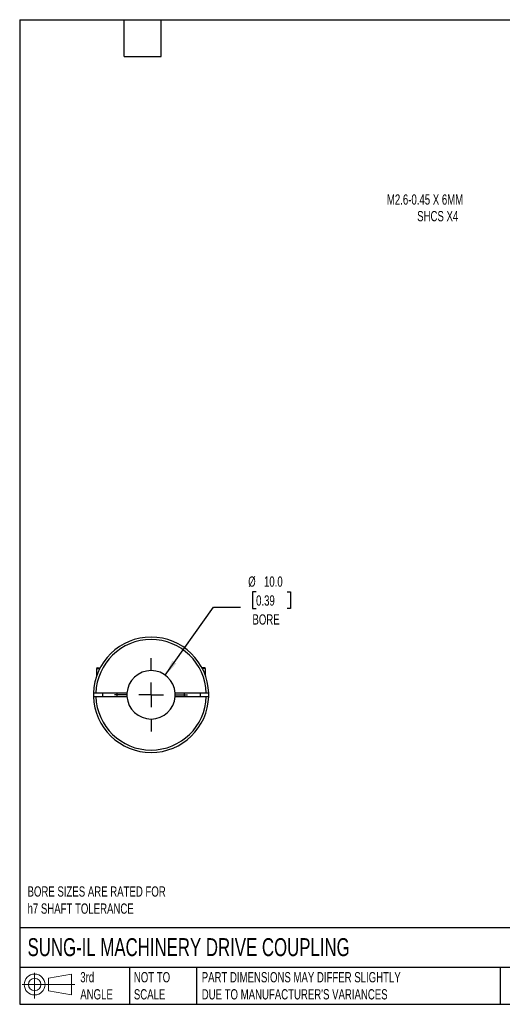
# Model space of a CAD drawing. Header units: millimetres. Extents: x 6 to 273, y 6 to 210.
# Tile 1 of 3: x 6 to 106, y 6 to 210. Entities that reach past the tile are written whole.
import ezdxf

# ---------------------------------------------------------------- set-up
doc = ezdxf.new("R2010")
doc.units = ezdxf.units.MM
doc.linetypes.add('SLD-Center', pattern=[19.05, 15.24, -1.27, 1.27, -1.27])
doc.linetypes.add('SLD-Solid', pattern=[0])
doc.layers.add('CENTER', color=40, linetype='SLD-Center')
doc.layers.add('SLD-DEFPOINTS', color=7, linetype='Continuous')
doc.layers.add('DIMENSIONS', color=140, linetype='SLD-Solid', lineweight=25)
doc.layers.add('TEXT', color=140, linetype='SLD-Solid', lineweight=25)
doc.styles.add('SLDTEXTSTYLE0', font='TXT', dxfattribs={"width": 0.7})
doc.dimstyles.new('SLDDIMSTYLE2', dxfattribs={"dimtxt": 2.158008, "dimasz": 3.302, "dimexe": 0, "dimexo": 0.0625, "dimgap": 0.539502, "dimtad": 0, "dimtih": 1, "dimtoh": 1, "dimdec": 1, "dimrnd": 1e-09, "dimzin": 4, "dimdsep": 46, "dimtxsty": 'SLDTEXTSTYLE0', "dimsah": 1, "dimcen": 0, "dimadec": 0, "dimazin": 1, "dimtfac": 1, "dimtdec": 1, "dimtofl": 0, "dimtmove": 0, "dimatfit": 3, "dimfxl": 0, "dimfrac": 2, "dimtolj": 1, "dimtzin": 12, "dimarcsym": 0})
doc.dimstyles.new('SLDDIMSTYLE4', dxfattribs={"dimtxt": 2.158008, "dimasz": 3.302, "dimexe": 0, "dimexo": 0.0625, "dimgap": 0.539502, "dimtad": 0, "dimtih": 1, "dimtoh": 1, "dimdec": 1, "dimrnd": 1e-09, "dimzin": 12, "dimdsep": 46, "dimtxsty": 'SLDTEXTSTYLE0', "dimsah": 1, "dimcen": 0, "dimadec": 0, "dimazin": 3, "dimtfac": 1, "dimtdec": 1, "dimtofl": 0, "dimtmove": 0, "dimatfit": 3, "dimfxl": 0, "dimfrac": 2, "dimtolj": 1, "dimtzin": 12, "dimarcsym": 0})

# ---------------------------------------------------------------- blocks, each defined once
blk = doc.blocks.new('Block11')
at = {"color": 7, "linetype": 'SLD-Solid', "lineweight": 18}
for p, q in [((2.59, 5.31), (2.59, 0)), ((5.48, 4.17), (10.18, 5.03)), ((5.48, 1.6), (5.48, 4.17)), ((10.18, 5.03), (10.18, 0.73)), ((0, 2.88), (10.87, 2.88)), ((5.48, 1.6), (10.18, 0.73))]:
    blk.add_line(p, q, dxfattribs=at)
for radius in [2.15, 1.29]:
    blk.add_circle((2.59, 2.88), radius, dxfattribs=at)
blk = doc.blocks.new('Block12')
at = {"layer": 'SLD-DEFPOINTS'}
blk.add_blockref('Block11', (0, 0), dxfattribs=at)
blk = doc.blocks.new('_D_7')
at = {"layer": 'DIMENSIONS'}
for p, q in [((114.43, 170.77), (108.87, 170.77)), ((122.24, 162.96), (114.43, 170.77))]:
    blk.add_line(p, q, dxfattribs=at)
blk.add_solid([(122.24, 162.96), (120.27, 165.65), (119.55, 164.93)], dxfattribs=at)
at = {"layer": 'DIMENSIONS', "attachment_point": 1, "style": 'SLDTEXTSTYLE0'}
for s, insert, char_height in [('M2.6-0.45 X 6MM', (82.12, 173.5), 2.1167), ('SHCS X4', (88.37, 170.07), 2.117)]:
    blk.add_mtext(s, dxfattribs=dict(at, insert=insert, char_height=char_height))
blk = doc.blocks.new('_D_8')
at = {"layer": 'DIMENSIONS'}
for p, q in [((55.13, 91.44), (54.4, 91.44)), ((54.4, 91.44), (54.4, 88.01)), ((61.54, 91.44), (62.26, 91.44)), ((62.26, 91.44), (62.26, 88.01)), ((36.36, 74.29), (46.35, 88.31)), ((46.35, 88.31), (51.91, 88.31)), ((54.4, 88.01), (55.13, 88.01)), ((62.26, 88.01), (61.54, 88.01))]:
    blk.add_line(p, q, dxfattribs=at)
blk.add_solid([(36.36, 74.29), (38.69, 76.68), (37.86, 77.27)], dxfattribs=at)
at = {"layer": 'DIMENSIONS', "char_height": 2.117, "attachment_point": 1, "style": 'SLDTEXTSTYLE0'}
for s, insert in [('%%c', (53.5, 94.65)), ('10.0', (56.76, 94.65)), ('0.39', (55.13, 90.74)), ('BORE', (54.38, 86.83))]:
    blk.add_mtext(s, dxfattribs=dict(at, insert=insert))
blk = doc.blocks.new('SW_CENTERMARKSYMBOL_5')
at = {"layer": 'CENTER', "color": 0}
for p, q in [((0, 5.08), (0, 7.54)), ((0, 0), (0, 2.54)), ((-5.08, 0), (-7.54, 0)), ((0, 0), (-2.54, 0)), ((0, 0), (0, -2.54)), ((0, 0), (2.54, 0)), ((5.08, 0), (7.54, 0)), ((0, -5.08), (0, -7.54))]:
    blk.add_line(p, q, dxfattribs=at)

msp = doc.modelspace()

# ---------------------------------------------------------------- linework, layer by layer
for p, q in [((22.41, 75.82), (22.21, 75.62)), ((22.21, 75.62), (22.21, 74.1)), ((22.21, 75.62), (22.85, 75.62)), ((22.41, 75.82), (22.96, 75.82)), ((44.51, 75.82), (43.96, 75.82)), ((44.71, 75.62), (44.06, 75.62)), ((44.71, 75.62), (44.51, 75.82)), ((44.71, 74.1), (44.71, 75.62)), ((28.47, 70.57), (22.06, 70.57)), ((22.06, 69.87), (28.47, 69.87)), ((23.46, 70.57), (23.46, 69.87)), ((26.46, 69.87), (26.46, 70.57)), ((44.85, 70.57), (38.45, 70.57)), ((38.45, 69.87), (44.85, 69.87)), ((40.26, 70.57), (40.26, 69.87)), ((43.66, 69.87), (43.66, 70.57))]:
    msp.add_line(p, q)
at = {"flags": 128}
for points in [[(28.47, 70.57), (28.46, 70.22), (28.47, 69.87)], [(38.45, 69.87), (38.46, 70.22), (38.45, 70.57)]]:
    msp.add_lwpolyline(points, dxfattribs=at)
for radius, start, end in [(11.9, 1.6854, 178.3146), (11.4, 1.7594, 178.2406), (5, 4.014, 175.986), (11.9, 178.3146, 181.6854), (11.9, 181.6854, 358.3146), (11.4, 181.7594, 358.2406), (5, 184.014, 355.986), (11.9, 358.3146, 1.6854)]:
    msp.add_arc((33.46, 70.22), radius, start, end)
for points in [[(22.06, 70.57), (21.93, 70.57), (21.8, 70.57), (21.62, 70.57), (21.56, 70.57), (21.56, 70.57)], [(21.56, 69.87), (21.56, 69.87), (21.62, 69.87), (21.8, 69.87), (21.93, 69.87), (22.06, 69.87)], [(45.35, 70.57), (45.35, 70.57), (45.3, 70.57), (45.11, 70.57), (44.99, 70.57), (44.85, 70.57)], [(44.85, 69.87), (44.99, 69.87), (45.11, 69.87), (45.3, 69.87), (45.35, 69.87), (45.35, 69.87)]]:
    msp.add_open_spline(points, degree=3, knots=[0, 0, 0, 0, 0.5, 0.5, 1, 1, 1, 1])
at = {"layer": 'TEXT'}
for p, q in [((6.35, 209.55), (273.05, 209.55)), ((6.35, 209.55), (6.35, 6.35)), ((27.94, 201.93), (27.94, 209.55)), ((35.56, 201.93), (35.56, 209.55)), ((27.94, 201.93), (35.56, 201.93)), ((273.05, 22.13), (6.35, 22.13)), ((273.05, 13.97), (6.35, 13.97)), ((29.04, 13.97), (29.04, 6.35)), ((42.84, 13.97), (42.84, 6.35)), ((105.48, 13.97), (105.48, 6.35)), ((6.35, 6.35), (273.05, 6.35))]:
    msp.add_line(p, q, dxfattribs=at)

# ---------------------------------------------------------------- block references
at = {"layer": 'CENTER'}
msp.add_blockref('SW_CENTERMARKSYMBOL_5', (33.46, 70.22), dxfattribs=at)
at = {"layer": 'SLD-DEFPOINTS'}
msp.add_blockref('Block12', (6.84, 7.55), dxfattribs=at)

# ---------------------------------------------------------------- texts
at = {"layer": 'TEXT', "attachment_point": 1, "style": 'SLDTEXTSTYLE0'}
for s, insert, char_height in [('BORE SIZES ARE RATED FOR^Jh7 SHAFT TOLERANCE', (7.97, 30.69), 2.1167), ('SUNG-IL MACHINERY DRIVE COUPLING', (7.97, 20), 3.7042), ('3rd^JANGLE', (18.85, 13), 2.117), ('NOT TO^JSCALE', (29.91, 13), 2.1167), ("PART DIMENSIONS MAY DIFFER SLIGHTLY ^JDUE TO MANUFACTURER'S VARIANCES", (43.91, 13), 2.1167)]:
    msp.add_mtext(s, dxfattribs=dict(at, insert=insert, char_height=char_height))

# ---------------------------------------------------------------- dimensions: what is measured, and where the dimension line sits
at = {"layer": 'DIMENSIONS'}
dim = msp.add_diameter_dim_2p(p1=(125.85, 159.35), p2=(122.24, 162.96), text='M2.6-0.45 X 6MM\\PSHCS X4', dimstyle='SLDDIMSTYLE4', override={"dimpost": '<>'}, dxfattribs=at)
dim.commit()
dim.dimension.update_dxf_attribs({"geometry": '_D_7', "text_midpoint": (94.7, 170.77), "dimtype": 163})
dim = msp.add_diameter_dim_2p(p1=(30.56, 66.15), p2=(36.36, 74.29), text='<>\\PBORE', dimstyle='SLDDIMSTYLE2', dxfattribs=at)
dim.commit()
dim.dimension.update_dxf_attribs({"geometry": '_D_8', "text_midpoint": (58.33, 89.42), "dimtype": 163})

doc.saveas('drawing.dxf')
